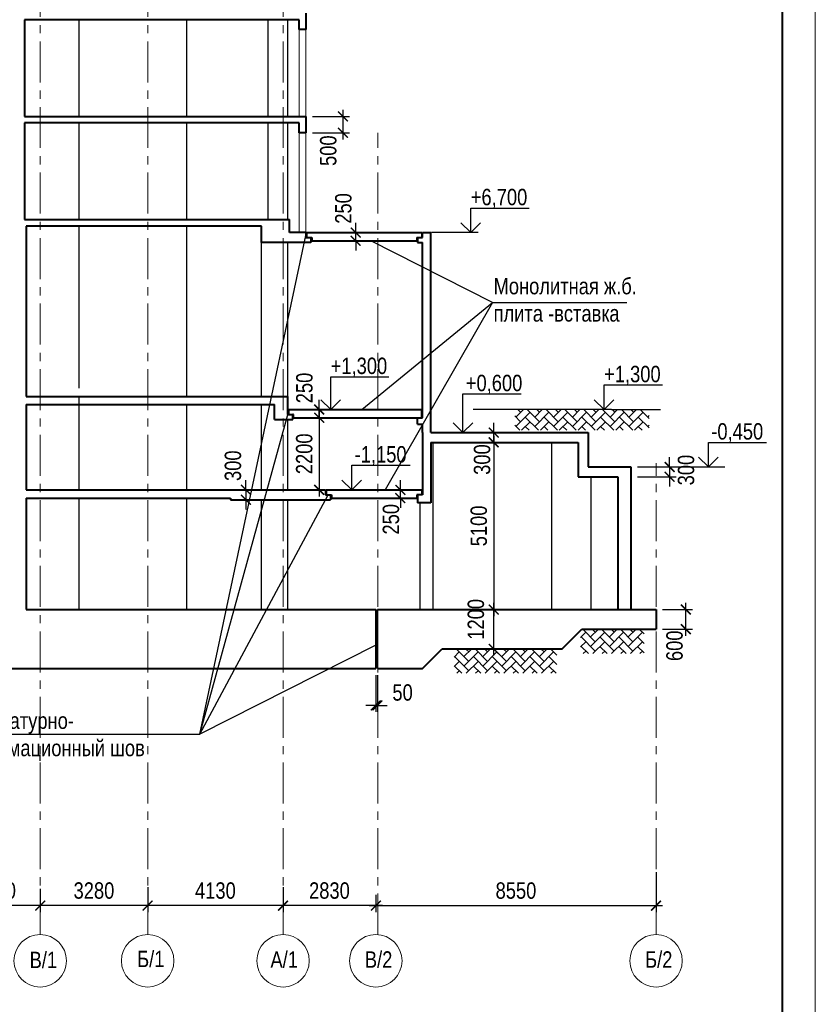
# Model space of a CAD drawing. Header units: millimetres. Extents: x 12039 to 98410, y -32246 to 145954.
# Tile 7 of 17: x 71766 to 96039, y -9488 to 20554. Entities that reach past the tile are written whole.
import ezdxf

# ---------------------------------------------------------------- set-up
doc = ezdxf.new("R2010")
doc.units = ezdxf.units.MM
doc.linetypes.add('CENTER', pattern=[2, 1.25, -0.25, 0.25, -0.25])
for name, color, linetype, lineweight in [('СК-040-С(тены)', 12, 'Continuous', 40), ('СК-050-П(литы перекрытия)', 5, 'Continuous', 40), ('СК-100-О(си)', 7, 'CENTER', 15), ('СК-110-О-РАЗМЕРЫ', 7, 'Continuous', 15), ('СК-200-Р(амка)', 7, 'Continuous', 40), ('СК-210-Р-РАМКА ЛИНИИ ТОНКИЕ', 7, 'Continuous', 15), ('СК-400-Т(екст)', 7, 'Continuous', 20), ('СК-600-Ш(триховка', 7, 'Continuous', 15)]:
    doc.layers.add(name, color=color, linetype=linetype, lineweight=lineweight)
doc.layers.add('текст', color=7, linetype='Continuous')
doc.styles.add('RUSS', font='arial.ttf', dxfattribs={"width": 0.8})
doc.styles.get("Standard").update_dxf_attribs({"font": 'arial.ttf'})
doc.dimstyles.new('100-200', dxfattribs={"dimscale": 0, "dimtxt": 500, "dimasz": 300, "dimexe": 200, "dimexo": 200, "dimgap": 200, "dimtad": 1, "dimdec": 0, "dimzin": 0, "dimdsep": 46, "dimtxsty": 'Standard', "dimblk": 'ARCHTICK', "dimcen": 0.096, "dimdle": 200, "dimclrd": 7, "dimclre": 7, "dimclrt": 256, "dimadec": 0, "dimazin": 0, "dimtfac": 1, "dimtdec": 0, "dimtmove": 2, "dimatfit": 3, "dimldrblk": 'OBLIQUE', "dimfxl": 1, "dimtolj": 1, "dimtzin": 0, "dimarcsym": 0})

# ---------------------------------------------------------------- blocks, each defined once
blk = doc.blocks.new('_ArchTick')
at = {"color": 0, "linetype": 'ByBlock', "const_width": 0.15}
blk.add_lwpolyline([(-0.5, -0.5), (0.5, 0.5)], dxfattribs=at)
blk = doc.blocks.new('*D16')
at = {"layer": 'Defpoints', "color": 0, "transparency": 16777216}
for p in [(75671, -5718), (79801, -5948), (75671, -6476)]:
    blk.add_point(p, dxfattribs=at)
at = {"layer": 'СК-110-О-РАЗМЕРЫ', "color": 7, "lineweight": -2, "transparency": 16777216}
for p, q in [((75671, -5918), (75671, -6676)), ((79801, -6148), (79801, -6676)), ((80001, -6476), (75471, -6476))]:
    blk.add_line(p, q, dxfattribs=at)
at = {"layer": 'СК-110-О-РАЗМЕРЫ', "color": 7, "lineweight": -2, "transparency": 16777216, "xscale": 300, "yscale": 300, "zscale": 300, "rotation": 180}
blk.add_blockref('_ArchTick', (75671, -6476), dxfattribs=at)
at = {"layer": 'СК-110-О-РАЗМЕРЫ', "color": 7, "lineweight": -2, "transparency": 16777216, "xscale": 300, "yscale": 300, "zscale": 300}
blk.add_blockref('_ArchTick', (79801, -6476), dxfattribs=at)
at = {"layer": 'СК-110-О-РАЗМЕРЫ', "transparency": 16777216, "insert": (77736, -6020), "char_height": 500, "attachment_point": 5, "style": 'RUSS'}
blk.add_mtext('\\A1;4130', dxfattribs=at)
blk = doc.blocks.new('_Oblique')
at = {"color": 0, "linetype": 'ByBlock', "lineweight": -2}
blk.add_line((-0.5, -0.5), (0.5, 0.5), dxfattribs=at)
blk = doc.blocks.new('*D17')
at = {"layer": 'Defpoints', "color": 0, "transparency": 16777216}
for p in [(72391, -5762), (75671, -6059), (72391, -6476)]:
    blk.add_point(p, dxfattribs=at)
at = {"layer": 'СК-110-О-РАЗМЕРЫ', "color": 7, "lineweight": -2, "transparency": 16777216}
for p, q in [((72391, -5962), (72391, -6676)), ((75671, -6259), (75671, -6676)), ((75871, -6476), (72191, -6476))]:
    blk.add_line(p, q, dxfattribs=at)
at = {"layer": 'СК-110-О-РАЗМЕРЫ', "color": 7, "lineweight": -2, "transparency": 16777216, "xscale": 300, "yscale": 300, "zscale": 300, "rotation": 180}
blk.add_blockref('_ArchTick', (72391, -6476), dxfattribs=at)
at = {"layer": 'СК-110-О-РАЗМЕРЫ', "color": 7, "lineweight": -2, "transparency": 16777216, "xscale": 300, "yscale": 300, "zscale": 300}
blk.add_blockref('_ArchTick', (75671, -6476), dxfattribs=at)
at = {"layer": 'СК-110-О-РАЗМЕРЫ', "transparency": 16777216, "insert": (74031, -6020), "char_height": 500, "attachment_point": 5, "style": 'RUSS'}
blk.add_mtext('\\A1;3280', dxfattribs=at)
blk = doc.blocks.new('*D19')
at = {"layer": 'Defpoints', "color": 0, "transparency": 16777216}
for p in [(69670, -5779), (72391, -6025), (69670, -6476)]:
    blk.add_point(p, dxfattribs=at)
at = {"layer": 'СК-110-О-РАЗМЕРЫ', "color": 7, "lineweight": -2, "transparency": 16777216}
for p, q in [((69670, -5979), (69670, -6676)), ((72391, -6225), (72391, -6676)), ((72591, -6476), (69470, -6476))]:
    blk.add_line(p, q, dxfattribs=at)
at = {"layer": 'СК-110-О-РАЗМЕРЫ', "color": 7, "lineweight": -2, "transparency": 16777216, "xscale": 300, "yscale": 300, "zscale": 300, "rotation": 180}
blk.add_blockref('_ArchTick', (69670, -6476), dxfattribs=at)
at = {"layer": 'СК-110-О-РАЗМЕРЫ', "color": 7, "lineweight": -2, "transparency": 16777216, "xscale": 300, "yscale": 300, "zscale": 300}
blk.add_blockref('_ArchTick', (72391, -6476), dxfattribs=at)
at = {"layer": 'СК-110-О-РАЗМЕРЫ', "transparency": 16777216, "insert": (71030, -6021), "char_height": 500, "attachment_point": 5, "style": 'RUSS'}
blk.add_mtext('\\A1;2720', dxfattribs=at)
blk = doc.blocks.new('*D21')
at = {"layer": 'Defpoints', "color": 0, "transparency": 16777216}
for p in [(79801, -5718), (82631, -5948), (79801, -6476)]:
    blk.add_point(p, dxfattribs=at)
at = {"layer": 'СК-110-О-РАЗМЕРЫ', "color": 7, "lineweight": -2, "transparency": 16777216}
for p, q in [((79801, -5918), (79801, -6676)), ((82631, -6148), (82631, -6676)), ((82831, -6476), (79601, -6476))]:
    blk.add_line(p, q, dxfattribs=at)
at = {"layer": 'СК-110-О-РАЗМЕРЫ', "color": 7, "lineweight": -2, "transparency": 16777216, "xscale": 300, "yscale": 300, "zscale": 300, "rotation": 180}
blk.add_blockref('_ArchTick', (79801, -6476), dxfattribs=at)
at = {"layer": 'СК-110-О-РАЗМЕРЫ', "color": 7, "lineweight": -2, "transparency": 16777216, "xscale": 300, "yscale": 300, "zscale": 300}
blk.add_blockref('_ArchTick', (82631, -6476), dxfattribs=at)
at = {"layer": 'СК-110-О-РАЗМЕРЫ', "transparency": 16777216, "insert": (81216, -6020), "char_height": 500, "attachment_point": 5, "style": 'RUSS'}
blk.add_mtext('\\A1;2830', dxfattribs=at)
blk = doc.blocks.new('*D24')
at = {"layer": 'Defpoints', "color": 0, "transparency": 16777216}
for p in [(82631, 758), (82681, 758), (82681, -367)]:
    blk.add_point(p, dxfattribs=at)
at = {"layer": 'СК-110-О-РАЗМЕРЫ', "color": 7, "lineweight": -2, "transparency": 16777216}
for p, q in [((82631, 558), (82631, -567)), ((82681, 558), (82681, -567)), ((82631, -367), (82331, -367)), ((82631, -367), (82681, -367)), ((82681, -367), (82981, -367))]:
    blk.add_line(p, q, dxfattribs=at)
at = {"layer": 'СК-110-О-РАЗМЕРЫ', "color": 7, "lineweight": -2, "transparency": 16777216, "xscale": 300, "yscale": 300, "zscale": 300}
blk.add_blockref('_ArchTick', (82631, -367), dxfattribs=at)
at = {"layer": 'СК-110-О-РАЗМЕРЫ', "color": 7, "lineweight": -2, "transparency": 16777216, "xscale": 300, "yscale": 300, "zscale": 300, "rotation": 180}
blk.add_blockref('_ArchTick', (82681, -367), dxfattribs=at)
at = {"layer": 'СК-110-О-РАЗМЕРЫ', "transparency": 16777216, "insert": (83447, 23), "char_height": 500, "attachment_point": 5, "style": 'RUSS'}
blk.add_mtext('\\A1;50', dxfattribs=at)
blk = doc.blocks.new('*D132')
at = {"layer": 'Defpoints', "color": 0, "transparency": 16777216}
for p in [(78668, 6208), (78668, 5908, 0), (78668, 5908)]:
    blk.add_point(p, dxfattribs=at)
at = {"layer": 'СК-110-О-РАЗМЕРЫ', "color": 7, "lineweight": -2, "transparency": 16777216}
for p, q in [((78668, 6208), (78668, 6508)), ((78668, 6208), (78668, 5908)), ((78868, 6208), (78868, 6208)), ((78668, 5908), (78668, 5608))]:
    blk.add_line(p, q, dxfattribs=at)
at = {"layer": 'СК-110-О-РАЗМЕРЫ', "color": 7, "lineweight": -2, "transparency": 16777216, "xscale": 300, "yscale": 300, "zscale": 300}
for p, rotation in [((78668, 6208), 270), ((78668, 5908), 90)]:
    blk.add_blockref('_ArchTick', p, dxfattribs=dict(at, rotation=rotation))
at = {"layer": 'СК-110-О-РАЗМЕРЫ', "transparency": 16777216, "insert": (78273, 6945), "char_height": 500, "attachment_point": 5, "rotation": 90, "style": 'RUSS'}
blk.add_mtext('\\A1;300', dxfattribs=at)
blk = doc.blocks.new('*D136')
at = {"layer": 'Defpoints', "color": 0, "transparency": 16777216}
for p in [(91181, -5253), (82631, -5948), (91181, -6476)]:
    blk.add_point(p, dxfattribs=at)
at = {"layer": 'СК-110-О-РАЗМЕРЫ', "color": 7, "lineweight": -2, "transparency": 16777216}
for p, q in [((91181, -5453), (91181, -6676)), ((82631, -6148), (82631, -6676)), ((82431, -6476), (91381, -6476))]:
    blk.add_line(p, q, dxfattribs=at)
at = {"layer": 'СК-110-О-РАЗМЕРЫ', "color": 7, "lineweight": -2, "transparency": 16777216, "xscale": 300, "yscale": 300, "zscale": 300, "rotation": 180}
blk.add_blockref('_ArchTick', (82631, -6476), dxfattribs=at)
at = {"layer": 'СК-110-О-РАЗМЕРЫ', "color": 7, "lineweight": -2, "transparency": 16777216, "xscale": 300, "yscale": 300, "zscale": 300}
blk.add_blockref('_ArchTick', (91181, -6476), dxfattribs=at)
at = {"layer": 'СК-110-О-РАЗМЕРЫ', "transparency": 16777216, "insert": (86906, -6021), "char_height": 500, "attachment_point": 5, "style": 'RUSS'}
blk.add_mtext('\\A1;8550', dxfattribs=at)
blk = doc.blocks.new('*D137')
at = {"layer": 'Defpoints', "color": 0, "transparency": 16777216}
for p in [(85592, 2558), (86228, 2558), (85592, 1358)]:
    blk.add_point(p, dxfattribs=at)
at = {"layer": 'СК-110-О-РАЗМЕРЫ', "color": 7, "lineweight": -2, "transparency": 16777216}
for p, q in [((86228, 1158), (86228, 2758)), ((85792, 2558), (86428, 2558)), ((85792, 1358), (86428, 1358))]:
    blk.add_line(p, q, dxfattribs=at)
at = {"layer": 'СК-110-О-РАЗМЕРЫ', "color": 7, "lineweight": -2, "transparency": 16777216, "xscale": 300, "yscale": 300, "zscale": 300}
for p, rotation in [((86228, 2558), 90), ((86228, 1358), 270)]:
    blk.add_blockref('_ArchTick', p, dxfattribs=dict(at, rotation=rotation))
at = {"layer": 'СК-110-О-РАЗМЕРЫ', "transparency": 16777216, "insert": (85685, 2258), "char_height": 500, "attachment_point": 5, "rotation": 90, "style": 'RUSS'}
blk.add_mtext('\\A1;1200', dxfattribs=at)
blk = doc.blocks.new('*D138')
at = {"layer": 'Defpoints', "color": 0, "transparency": 16777216}
for p in [(91181, 2558), (92088, 2558), (91181, 1958)]:
    blk.add_point(p, dxfattribs=at)
at = {"layer": 'СК-110-О-РАЗМЕРЫ', "color": 7, "lineweight": -2, "transparency": 16777216}
for p, q in [((92088, 1758), (92088, 2758)), ((91381, 2558), (92288, 2558)), ((91381, 1958), (92288, 1958))]:
    blk.add_line(p, q, dxfattribs=at)
at = {"layer": 'СК-110-О-РАЗМЕРЫ', "color": 7, "lineweight": -2, "transparency": 16777216, "xscale": 300, "yscale": 300, "zscale": 300}
for p, rotation in [((92088, 2558), 90), ((92088, 1958), 270)]:
    blk.add_blockref('_ArchTick', p, dxfattribs=dict(at, rotation=rotation))
at = {"layer": 'СК-110-О-РАЗМЕРЫ', "transparency": 16777216, "insert": (91746, 1451), "char_height": 500, "attachment_point": 5, "rotation": 90, "style": 'RUSS'}
blk.add_mtext('\\A1;600', dxfattribs=at)
blk = doc.blocks.new('*D139')
at = {"layer": 'Defpoints', "color": 0, "transparency": 16777216}
for p in [(85500, 7958), (86228, 7958), (85500, 7658)]:
    blk.add_point(p, dxfattribs=at)
at = {"layer": 'СК-110-О-РАЗМЕРЫ', "color": 7, "lineweight": -2, "transparency": 16777216}
for p, q in [((86228, 7958), (86228, 8258)), ((85700, 7958), (86428, 7958)), ((86228, 7658), (86228, 7958)), ((85700, 7658), (86428, 7658)), ((86228, 7658), (86228, 7358))]:
    blk.add_line(p, q, dxfattribs=at)
at = {"layer": 'СК-110-О-РАЗМЕРЫ', "color": 7, "lineweight": -2, "transparency": 16777216, "xscale": 300, "yscale": 300, "zscale": 300}
for p, rotation in [((86228, 7958), 270), ((86228, 7658), 90)]:
    blk.add_blockref('_ArchTick', p, dxfattribs=dict(at, rotation=rotation))
at = {"layer": 'СК-110-О-РАЗМЕРЫ', "transparency": 16777216, "insert": (85874, 7133), "char_height": 500, "attachment_point": 5, "rotation": 90, "style": 'RUSS'}
blk.add_mtext('\\A1;300', dxfattribs=at)
blk = doc.blocks.new('*D140')
at = {"layer": 'Defpoints', "color": 0, "transparency": 16777216}
for p in [(90416, 6908, 0), (90416, 6608, 0), (91593, 6608)]:
    blk.add_point(p, dxfattribs=at)
at = {"layer": 'СК-110-О-РАЗМЕРЫ', "color": 7, "lineweight": -2, "transparency": 16777216}
for p, q in [((91593, 6908), (91593, 7208)), ((90616, 6908), (91793, 6908)), ((91593, 6908), (91593, 6608)), ((90616, 6608), (91793, 6608)), ((91593, 6608), (91593, 6308))]:
    blk.add_line(p, q, dxfattribs=at)
at = {"layer": 'СК-110-О-РАЗМЕРЫ', "color": 7, "lineweight": -2, "transparency": 16777216, "xscale": 300, "yscale": 300, "zscale": 300}
for p, rotation in [((91593, 6908), 270), ((91593, 6608), 90)]:
    blk.add_blockref('_ArchTick', p, dxfattribs=dict(at, rotation=rotation))
at = {"layer": 'СК-110-О-РАЗМЕРЫ', "transparency": 16777216, "insert": (92097, 6812), "char_height": 500, "attachment_point": 5, "rotation": 90, "style": 'RUSS'}
blk.add_mtext('\\A1;300', dxfattribs=at)
blk = doc.blocks.new('*D141')
at = {"layer": 'Defpoints', "color": 0, "transparency": 16777216}
for p in [(80177, 8658), (80904, 8658), (80177, 8408)]:
    blk.add_point(p, dxfattribs=at)
at = {"layer": 'СК-110-О-РАЗМЕРЫ', "color": 7, "lineweight": -2, "transparency": 16777216}
for p, q in [((80904, 8658), (80904, 8958)), ((80377, 8658), (81104, 8658)), ((80904, 8408), (80904, 8658)), ((80377, 8408), (81104, 8408)), ((80904, 8408), (80904, 8108))]:
    blk.add_line(p, q, dxfattribs=at)
at = {"layer": 'СК-110-О-РАЗМЕРЫ', "color": 7, "lineweight": -2, "transparency": 16777216, "xscale": 300, "yscale": 300, "zscale": 300}
for p, rotation in [((80904, 8658), 270), ((80904, 8408), 90)]:
    blk.add_blockref('_ArchTick', p, dxfattribs=dict(at, rotation=rotation))
at = {"layer": 'СК-110-О-РАЗМЕРЫ', "transparency": 16777216, "insert": (80454, 9317), "char_height": 500, "attachment_point": 5, "rotation": 90, "style": 'RUSS'}
blk.add_mtext('\\A1;250', dxfattribs=at)
blk = doc.blocks.new('*D142')
at = {"layer": 'Defpoints', "color": 0, "transparency": 16777216}
for p in [(82972, 6208), (83379, 6208), (82972, 5958)]:
    blk.add_point(p, dxfattribs=at)
at = {"layer": 'СК-110-О-РАЗМЕРЫ', "color": 7, "lineweight": -2, "transparency": 16777216}
for p, q in [((83379, 6208), (83379, 6508)), ((83172, 6208), (83579, 6208)), ((83379, 5958), (83379, 6208)), ((83172, 5958), (83579, 5958)), ((83379, 5958), (83379, 5658))]:
    blk.add_line(p, q, dxfattribs=at)
at = {"layer": 'СК-110-О-РАЗМЕРЫ', "color": 7, "lineweight": -2, "transparency": 16777216, "xscale": 300, "yscale": 300, "zscale": 300}
for p, rotation in [((83379, 6208), 270), ((83379, 5958), 90)]:
    blk.add_blockref('_ArchTick', p, dxfattribs=dict(at, rotation=rotation))
at = {"layer": 'СК-110-О-РАЗМЕРЫ', "transparency": 16777216, "insert": (83094, 5311), "char_height": 500, "attachment_point": 5, "rotation": 90, "style": 'RUSS'}
blk.add_mtext('\\A1;250', dxfattribs=at)
blk = doc.blocks.new('*D143')
at = {"layer": 'Defpoints', "color": 0, "transparency": 16777216}
for p in [(81267, 14058), (82016, 14058), (81267, 13808)]:
    blk.add_point(p, dxfattribs=at)
at = {"layer": 'СК-110-О-РАЗМЕРЫ', "color": 7, "lineweight": -2, "transparency": 16777216}
for p, q in [((82016, 14058), (82016, 14358)), ((81467, 14058), (82216, 14058)), ((82016, 13808), (82016, 14058)), ((81467, 13808), (82216, 13808)), ((82016, 13808), (82016, 13508))]:
    blk.add_line(p, q, dxfattribs=at)
at = {"layer": 'СК-110-О-РАЗМЕРЫ', "color": 7, "lineweight": -2, "transparency": 16777216, "xscale": 300, "yscale": 300, "zscale": 300}
for p, rotation in [((82016, 14058), 270), ((82016, 13808), 90)]:
    blk.add_blockref('_ArchTick', p, dxfattribs=dict(at, rotation=rotation))
at = {"layer": 'СК-110-О-РАЗМЕРЫ', "transparency": 16777216, "insert": (81642, 14795), "char_height": 500, "attachment_point": 5, "rotation": 90, "style": 'RUSS'}
blk.add_mtext('\\A1;250', dxfattribs=at)
blk = doc.blocks.new('*D152')
at = {"layer": 'Defpoints', "color": 0, "transparency": 16777216}
for p in [(85772, 7658), (85855, 2558), (86228, 2558)]:
    blk.add_point(p, dxfattribs=at)
at = {"layer": 'СК-110-О-РАЗМЕРЫ', "color": 7, "lineweight": -2, "transparency": 16777216}
for p, q in [((86228, 7858), (86228, 2358)), ((85972, 7658), (86428, 7658)), ((86055, 2558), (86428, 2558))]:
    blk.add_line(p, q, dxfattribs=at)
at = {"layer": 'СК-110-О-РАЗМЕРЫ', "color": 7, "lineweight": -2, "transparency": 16777216, "xscale": 300, "yscale": 300, "zscale": 300}
for p, rotation in [((86228, 7658), 90), ((86228, 2558), 270)]:
    blk.add_blockref('_ArchTick', p, dxfattribs=dict(at, rotation=rotation))
at = {"layer": 'СК-110-О-РАЗМЕРЫ', "transparency": 16777216, "insert": (85773, 5108), "char_height": 500, "attachment_point": 5, "rotation": 90, "style": 'RUSS'}
blk.add_mtext('\\A1;5100', dxfattribs=at)
blk = doc.blocks.new('*D160')
at = {"layer": 'Defpoints', "color": 0, "transparency": 16777216}
for p in [(80904, 8408), (80904, 6208), (80904, 6208)]:
    blk.add_point(p, dxfattribs=at)
at = {"layer": 'СК-110-О-РАЗМЕРЫ', "color": 7, "lineweight": -2, "transparency": 16777216}
for p, q in [((80904, 8608), (80904, 6008)), ((80704, 8408), (80704, 8408)), ((80704, 6208), (80704, 6208))]:
    blk.add_line(p, q, dxfattribs=at)
at = {"layer": 'СК-110-О-РАЗМЕРЫ', "color": 7, "lineweight": -2, "transparency": 16777216, "xscale": 300, "yscale": 300, "zscale": 300}
for p, rotation in [((80904, 8408), 90), ((80904, 6208), 270)]:
    blk.add_blockref('_ArchTick', p, dxfattribs=dict(at, rotation=rotation))
at = {"layer": 'СК-110-О-РАЗМЕРЫ', "transparency": 16777216, "insert": (80448, 7308), "char_height": 500, "attachment_point": 5, "rotation": 90, "style": 'RUSS'}
blk.add_mtext('\\A1;2200', dxfattribs=at)
blk = doc.blocks.new('*D164')
at = {"layer": 'Defpoints', "color": 0, "transparency": 16777216}
for p in [(80501, 17603), (80501, 17103), (81627, 17103)]:
    blk.add_point(p, dxfattribs=at)
at = {"layer": 'СК-110-О-РАЗМЕРЫ', "color": 7, "lineweight": -2, "transparency": 16777216}
for p, q in [((81627, 17803), (81627, 16903)), ((80701, 17603), (81827, 17603)), ((80701, 17103), (81827, 17103))]:
    blk.add_line(p, q, dxfattribs=at)
at = {"layer": 'СК-110-О-РАЗМЕРЫ', "color": 7, "lineweight": -2, "transparency": 16777216, "xscale": 300, "yscale": 300, "zscale": 300}
for p, rotation in [((81627, 17603), 90), ((81627, 17103), 270)]:
    blk.add_blockref('_ArchTick', p, dxfattribs=dict(at, rotation=rotation))
at = {"layer": 'СК-110-О-РАЗМЕРЫ', "transparency": 16777216, "insert": (81181, 16557), "char_height": 500, "attachment_point": 5, "rotation": 90, "style": 'RUSS'}
blk.add_mtext('\\A1;500', dxfattribs=at)

msp = doc.modelspace()

# ---------------------------------------------------------------- hatches: boundary and pattern name
at = {"layer": 'СК-600-Ш(триховка'}
h = msp.add_hatch(dxfattribs=at)
h.set_pattern_fill('AR-HBONE', color=256, scale=2)
h.set_pattern_definition([(45, (-9652.04, -765.22), (0, 287.3682), [609.6, -203.2]), (135, (-9508.35, -621.53), (3e-14, 287.3682), [609.6, -203.2])])
h.paths.add_polyline_path([(90969, 8658.3), (86869.5, 8658.3), (86869.5, 8027.5), (90969, 8027.5)])
h = msp.add_hatch(dxfattribs=at)
h.set_pattern_fill('AR-HBONE', color=256, scale=2)
h.set_pattern_definition([(45, (-10247.55, -7476.07), (0, 287.3682), [609.6, -203.2]), (135, (-10103.87, -7332.38), (3e-14, 287.3682), [609.6, -203.2])])
h.paths.add_polyline_path([(90813.2, 1947.4), (88878.5, 1947.4), (88878.5, 1211.3), (90813.2, 1211.3)])
h = msp.add_hatch(dxfattribs=at)
h.set_pattern_fill('AR-HBONE', color=256, scale=2)
h.set_pattern_definition([(45, (-14108.5, -8076.07), (0, 287.3682), [609.6, -203.2]), (135, (-13964.82, -7932.38), (3e-14, 287.3682), [609.6, -203.2])])
h.paths.add_polyline_path([(88150.3, 1347.4), (85017.5, 1347.4), (85017.5, 611.3), (88150.3, 611.3)])

# ---------------------------------------------------------------- linework, layer by layer
at = {"layer": 'СК-040-С(тены)'}
for p, q in [((71915.6, 20553.3), (71915.6, 17603.3)), ((71915.6, 17403.3), (71915.6, 14453.3)), ((71965.6, 14253.3), (71965.6, 9058.3)), ((83900.6, 13908.3), (83900.6, 13758.3)), ((83900.6, 13908.3), (84055.6, 13908.3)), ((84055.6, 14058.3), (84305.6, 14058.3)), ((84055.6, 13908.3), (84055.6, 14058.3)), ((84305.6, 7958.3), (84305.6, 14058.3)), ((83900.6, 13758.3), (84055.6, 13758.3)), ((84055.6, 8408.3), (84055.6, 13758.3)), ((71965.6, 8808.3), (71965.6, 6208.3)), ((83905.6, 8208.3), (83905.6, 8408.3)), ((83905.6, 8408.3), (84055.6, 8408.3)), ((83905.6, 8208.3, 0), (84055.6, 8208.3, 0)), ((84055.6, 7958.3), (84055.6, 8208.3)), ((90015.6, 6608.3), (90015.6, 2558.3)), ((90415.6, 6608.3), (90415.6, 2558.3)), ((71965.6, 5958.3), (71965.6, 2558.3))]:
    msp.add_line(p, q, dxfattribs=at)
at = {"layer": 'СК-040-С(тены)', "lineweight": 30}
for p, q in [((73570.6, 20553.3), (73570.6, 17603.3)), ((76850.6, 20553.3), (76850.6, 17603.3)), ((79344.4, 17603.3), (79344.4, 20553.3)), ((79944.4, 17603.3), (79944.4, 20553.3)), ((73570.6, 17403.3), (73570.6, 14453.3)), ((76850.6, 17403.3), (76850.6, 14453.3)), ((79344.4, 14453.3), (79344.4, 17403.3)), ((79944.4, 14453.3), (79944.4, 17403.3)), ((73570.6, 14253.3), (73570.6, 9308.3)), ((76850.6, 14253.3), (76850.6, 9058.3)), ((79144.4, 9058.3), (79144.4, 13758.3, 0)), ((79944.4, 9058.3), (79944.4, 13758.3, 0)), ((73570.6, 9058.3), (73570.6, 6208.3)), ((76850.6, 8808.3), (76850.6, 6208.3)), ((79144.4, 6208.3), (79144.4, 8808.3, 0)), ((79944.4, 6208.3), (79944.4, 8358.3, 0)), ((84380.6, 2558.3), (84380.6, 7658.3)), ((88005.6, 2558.3), (88005.6, 7658.3)), ((89205.6, 2558.3), (89205.6, 6608.3)), ((73570.6, 5958.3), (73570.6, 2558.3)), ((76850.6, 5958.3), (76850.6, 2558.3)), ((79144.4, 2558.3), (79144.4, 5908.3, 0)), ((79944.4, 2558.3), (79944.4, 5908.3, 0)), ((83980.6, 2558.3), (83980.6, 5808.3))]:
    msp.add_line(p, q, dxfattribs=at)
at = {"layer": 'СК-050-П(литы перекрытия)', "color": 5}
for p, q in [((80500.6, 20753.3), (80500.6, 20253.3)), ((80296.8, 20553.3), (71915.6, 20553.3)), ((80296.8, 20253.3), (80296.8, 20553.3)), ((80500.6, 20253.3), (80296.8, 20253.3)), ((71915.6, 17603.3), (80500.6, 17603.3)), ((80500.6, 17603.3), (80500.6, 17103.3)), ((80296.8, 17403.3), (71915.6, 17403.3)), ((80296.8, 17103.3), (80296.8, 17403.3)), ((80500.6, 17103.3), (80296.8, 17103.3)), ((71915.6, 14453.3), (80000.6, 14453.3)), ((80000.6, 14058.3), (80000.6, 14453.3)), ((79144.4, 14253.3, 0), (71965.6, 14253.3)), ((79144.4, 13758.3, 0), (79144.4, 14253.3, 0)), ((80500.6, 14058.3), (80000.6, 14058.3)), ((80500.6, 14058.3), (80500.6, 13908.3)), ((80500.6, 13908.3), (80650.6, 13908.3)), ((80520.6, 14058.3), (84035.6, 14058.3)), ((80520.6, 14058.3), (80520.6, 13908.3)), ((80520.6, 13908.3), (80675.6, 13908.3)), ((80650.6, 13908.3), (80650.6, 13758.3, 0)), ((80675.6, 13908.3), (80675.6, 13808.3)), ((83880.6, 13908.3), (83880.6, 13808.3)), ((83881.2, 13908.3), (84035.6, 13908.3)), ((84035.6, 14058.3), (84035.6, 13908.3)), ((80650.6, 13758.3, 0), (79144.4, 13758.3, 0)), ((80675.6, 13808.3), (83880.6, 13808.3)), ((71965.6, 9058.3), (79944.4, 9058.3)), ((79944.4, 8508.3), (79944.4, 9058.3)), ((71965.6, 8808.3), (79544.4, 8808.3, 0)), ((79544.4, 8358.3), (79544.4, 8808.3, 0)), ((79944.4, 8508.3), (80094.4, 8508.3)), ((79964.4, 8658.3), (84035.6, 8658.3, 0)), ((79964.4, 8658.3), (79964.4, 8508.3)), ((80094.4, 8358.3), (80094.4, 8508.3)), ((80114.4, 8508.3), (80094.4, 8508.3)), ((80114.4, 8408.3), (80114.4, 8508.3)), ((84035.6, 8408.3), (84035.6, 8658.3)), ((79544.4, 8358.3), (80094.4, 8358.3)), ((80114.4, 8408.3), (84035.6, 8408.3, 0)), ((84055.6, 7958.3), (84055.6, 6058.3)), ((84305.6, 7958.3), (89105.6, 7958.3)), ((89105.6, 7958.3), (89105.6, 6908.3)), ((84305.6, 7658.3), (88805.6, 7658.3)), ((84305.6, 7658.3), (84305.6, 5808.3)), ((88805.6, 7658.3), (88805.6, 6608.3)), ((89105.6, 6908.3), (90415.6, 6908.3, 0)), ((90415.6, 6908.3, 0), (90415.6, 6608.3, 0)), ((88805.6, 6608.3), (90015.6, 6608.3)), ((71965.6, 6208.3), (81100.6, 6208.3)), ((81100.6, 6208.3), (81100.6, 6058.3)), ((81100.6, 6058.3), (81250.6, 6058.3)), ((81120.6, 6208.3), (81120.6, 6058.3)), ((81120.6, 6208.3), (84035.6, 6208.3)), ((81120.6, 6058.3), (81275.6, 6058.3)), ((81250.6, 6058.3), (81250.6, 5908.3, 0)), ((81275.6, 6058.3), (81275.6, 5958.3)), ((83880.6, 6058.3), (83880.6, 5958.3)), ((84055.6, 6058.3), (83880.6, 6058.3)), ((83900.6, 6058.3), (83900.6, 5808.3)), ((84035.6, 6208.3), (84035.6, 6058.3)), ((71965.6, 5958.3), (78200.6, 5958.3, 0)), ((78200.6, 5958.3, 0), (78200.6, 5908.3, 0)), ((78200.6, 5908.3, 0), (81250.6, 5908.3, 0)), ((81275.6, 5958.3), (83880.6, 5958.3)), ((84305.6, 5808.3), (83900.6, 5808.3))]:
    msp.add_line(p, q, dxfattribs=at)
at = {"layer": 'СК-050-П(литы перекрытия)', "lineweight": 20}
for p, q in [((80296.8, 20433.3), (80296.8, 17603.3)), ((80500.6, 20433.3), (80500.6, 17603.3)), ((80296.8, 17103.3), (80296.8, 14058.3)), ((80500.6, 17103.3), (80500.6, 14058.3))]:
    msp.add_line(p, q, dxfattribs=at)
at = {"layer": 'СК-050-П(литы перекрытия)', "color": 5, "lineweight": 25}
for p, q in [((80520.6, 14058.3), (80520.6, 13908.3)), ((80520.6, 13908.3), (80675.6, 13908.3)), ((80675.6, 13908.3), (80675.6, 13808.3)), ((79944.4, 8508.3), (80094.4, 8508.3))]:
    msp.add_line(p, q, dxfattribs=at)
at = {"layer": 'СК-050-П(литы перекрытия)'}
for p, q in [((71965.6, 2558.3), (82630.6, 2558.3)), ((82630.6, 2558.3), (82630.6, 758.3)), ((82680.6, 758.3), (82680.6, 2558.3)), ((82680.6, 2558.3), (91180.6, 2558.3)), ((91180.6, 2558.3), (91180.6, 1958.3)), ((88320.6, 1358.3), (88920.6, 1958.3)), ((88920.6, 1958.3), (91180.6, 1958.3)), ((84050.6, 758.3), (84650.6, 1358.3)), ((84650.6, 1358.3), (88320.6, 1358.3)), ((33540.5, 758.3), (82630.6, 758.3)), ((82680.6, 758.3), (84050.6, 758.3))]:
    msp.add_line(p, q, dxfattribs=at)
at = {"layer": 'СК-100-О(си)', "color": 2, "linetype": 'CENTER', "ltscale": 1000}
for p, q in [((72390.6, -7360.1), (72390.6, 124842.6)), ((75670.6, -7360.1), (75670.6, 124842.6)), ((79800.6, -7360.1), (79800.6, 124842.6)), ((82693.2, -7360.1), (82693.2, 17105.5)), ((91180.6, -7360.1), (91180.6, 7017.9))]:
    msp.add_line(p, q, dxfattribs=at)
at = {"layer": 'СК-100-О(си)', "linetype": 'Continuous'}
for centre in [(72390.6, -8160.1), (75670.6, -8160.1), (79800.6, -8160.1), (82630.5, -8160.1), (91180.6, -8160.1)]:
    msp.add_circle(centre, 800, dxfattribs=at)
at = {"layer": 'СК-200-Р(амка)'}
msp.add_line((95039.3, -31246.1), (95039.3, 144953.9), dxfattribs=at)
at = {"layer": 'СК-210-Р-РАМКА ЛИНИИ ТОНКИЕ'}
msp.add_line((96039.3, 145953.9), (96039.3, -32246.1), dxfattribs=at)
at = {"layer": 'текст'}
for p, q in [((85527.6, 14058.3), (85527.6, 14808.3)), ((85527.6, 14808.3), (87306, 14808.3)), ((85227.6, 14358.3), (85527.6, 14058.3)), ((85527.6, 14058.3), (85827.6, 14358.3)), ((77265.5, -1249.4), (80500.6, 13973.5)), ((85752.6, 14058.3), (84327.4, 14058.3)), ((86193.7, 11920), (82476.1, 13808.3)), ((82201.7, 8658.3, 0), (86193.7, 11920)), ((86193.7, 11920), (82919.7, 6208.3)), ((86193.7, 11920), (90293.3, 11920)), ((81253.5, 8658.3), (81253.5, 9658.3)), ((81253.5, 9658.3), (83031.9, 9658.3)), ((89595.8, 8658.3), (89595.8, 9408.3)), ((89595.8, 9408.3), (91374.2, 9408.3)), ((85287, 7958.3), (85287, 9135.2)), ((85287, 9135.2), (87065.4, 9135.2)), ((80953.5, 8958.3), (81253.5, 8658.3)), ((81253.5, 8658.3), (81553.5, 8958.3)), ((89295.8, 8958.3), (89595.8, 8658.3)), ((89595.8, 8658.3), (89895.8, 8958.3)), ((77265.5, -1249.4), (79964.4, 8583.3)), ((84987, 8258.3), (85287, 7958.3)), ((85287, 7958.3), (85587, 8258.3)), ((92776.1, 6908.3), (92776.1, 7658.3)), ((92776.1, 7658.3), (94554.5, 7658.3)), ((81895.7, 6208.3), (81895.7, 6958.3)), ((81895.7, 6958.3), (83674.1, 6958.3)), ((92476.1, 7208.3), (92776.1, 6908.3)), ((92776.1, 6908.3), (93076.1, 7208.3)), ((90609.5, 6908.3, 0), (93280.4, 6908.3, 0)), ((81595.7, 6508.3), (81895.7, 6208.3)), ((81895.7, 6208.3), (82195.7, 6508.3)), ((77265.5, -1249.4), (81175.6, 6058.3)), ((82630.6, 1470.3), (77265.5, -1249.4)), ((69501.6, -1249.4), (77265.5, -1249.4))]:
    msp.add_line(p, q, dxfattribs=at)
at = {"layer": 'текст', "lineweight": 30}
for q in [(85603.6, 8658.3), (91312.6, 8658.3)]:
    msp.add_line((89820.8, 8658.3), q, dxfattribs=at)

# ---------------------------------------------------------------- texts
at = {"layer": 'СК-400-Т(екст)', "color": 7, "style": 'RUSS', "width": 0.8}
for s, p in [('+6,700', (85527.6, 14893.1)), ('+1,300', (81253.5, 9743.1)), ('+1,300', (89595.8, 9493.1)), ('+0,600', (85376.4, 9220)), ('-0,450', (92865.5, 7743.1)), ('-1,150', (81985.2, 7043.1))]:
    msp.add_text(s, height=500, dxfattribs=at).set_placement(p)
at = {"layer": 'СК-400-Т(екст)', "style": 'RUSS', "width": 0.8}
for s, p in [('В/1', (72068.9, -8383.4)), ('Б/1', (75348.9, -8354.6)), ('А/1', (79416.8, -8371.6)), ('В/2', (82296.7, -8371.6)), ('Б/2', (90846.8, -8371.6))]:
    msp.add_text(s, height=500, dxfattribs=at).set_placement(p)
at = {"layer": 'СК-400-Т(екст)', "color": 7, "char_height": 500, "attachment_point": 1, "style": 'RUSS'}
for s, insert, width in [('Монолитная ж.б. плита -вставка', (86223.3, 12675.2), 4955.497), ('Температурно-\\P-деформационный шов', (69498.8, -584.6), 8872.665)]:
    msp.add_mtext(s, dxfattribs=dict(at, insert=insert, width=width))

# ---------------------------------------------------------------- dimensions: what is measured, and where the dimension line sits
at = {"layer": 'СК-110-О-РАЗМЕРЫ'}
for base, p1, p2, picture, middle in [((81626.9, 17103.3), (80500.6, 17603.3), (80500.6, 17103.3), '*D164', (81180.9, 16557)), ((82016.2, 14058.3), (81267, 13808.3), (81267, 14058.3), '*D143', (81641.9, 14795.2)), ((80904.1, 8658.3), (80177, 8408.3), (80177, 8658.3), '*D141', (80454.1, 9317.2)), ((86227.8, 7958.3), (85499.8, 7658.3), (85499.8, 7958.3), '*D139', (85873.5, 7133)), ((78668.2, 5908.3), (78668.2, 6208.3), (78668.2, 5908.3, 0), '*D132', (78272.7, 6944.9)), ((91593, 6608.3), (90415.6, 6908.3, 0), (90415.6, 6608.3, 0), '*D140', (92096.6, 6811.7)), ((83378.9, 6208.3), (82972.2, 5958.3), (82972.2, 6208.3), '*D142', (83093.9, 5311.4)), ((86227.8, 2558.3), (85592, 1358.3), (85592, 2558.3), '*D137', (85685, 2258.3)), ((92087.8, 2558.3), (91180.6, 1958.3), (91180.6, 2558.3), '*D138', (91746, 1450.9))]:
    dim = msp.add_linear_dim(base=base, p1=p1, p2=p2, angle=90, dimstyle='100-200', override={"dimscale": 1, "dimtxsty": 'RUSS'}, dxfattribs=at)
    dim.commit()
    dim.dimension.update_dxf_attribs({"geometry": picture, "text_midpoint": middle, "dimtype": 160})
for base, p1, p2, angle, picture, middle in [((80903.7, 6208.3), (80904.1, 8408.3), (80904.1, 6208.3), 90, '*D160', (80448.5, 7308.3)), ((86227.8, 2558.3), (85772.1, 7658.3), (85854.8, 2558.3), 90, '*D152', (85772.5, 5108.3)), ((91180.6, -6475.9), (82630.6, -5947.6), (91180.6, -5253.5), 0, '*D136', (86905.6, -6020.7)), ((69670.4, -6475.9), (72390.6, -6025.1), (69670.4, -5778.8), 180, '*D19', (71030.5, -6020.7)), ((72390.6, -6475.9), (75670.6, -6059.2), (72390.6, -5762.3), 180, '*D17', (74030.6, -6020.5)), ((75670.6, -6475.9), (79800.6, -5947.6), (75670.6, -5717.8), 180, '*D16', (77735.6, -6020.5)), ((79800.6, -6475.9), (82630.6, -5947.6), (79800.6, -5717.8), 180, '*D21', (81215.6, -6020.5))]:
    dim = msp.add_linear_dim(base=base, p1=p1, p2=p2, angle=angle, dimstyle='100-200', override={"dimscale": 1, "dimtxsty": 'RUSS'}, dxfattribs=at)
    dim.commit()
    dim.dimension.update_dxf_attribs({"geometry": picture, "text_midpoint": middle})
dim = msp.add_linear_dim(base=(82680.6, -366.6), p1=(82630.6, 758.3), p2=(82680.6, 758.3), dimstyle='100-200', override={"dimscale": 1, "dimtxsty": 'RUSS'}, dxfattribs=at)
dim.commit()
dim.dimension.update_dxf_attribs({"geometry": '*D24', "text_midpoint": (83447.5, 23.1), "dimtype": 160})

doc.saveas('drawing.dxf')
